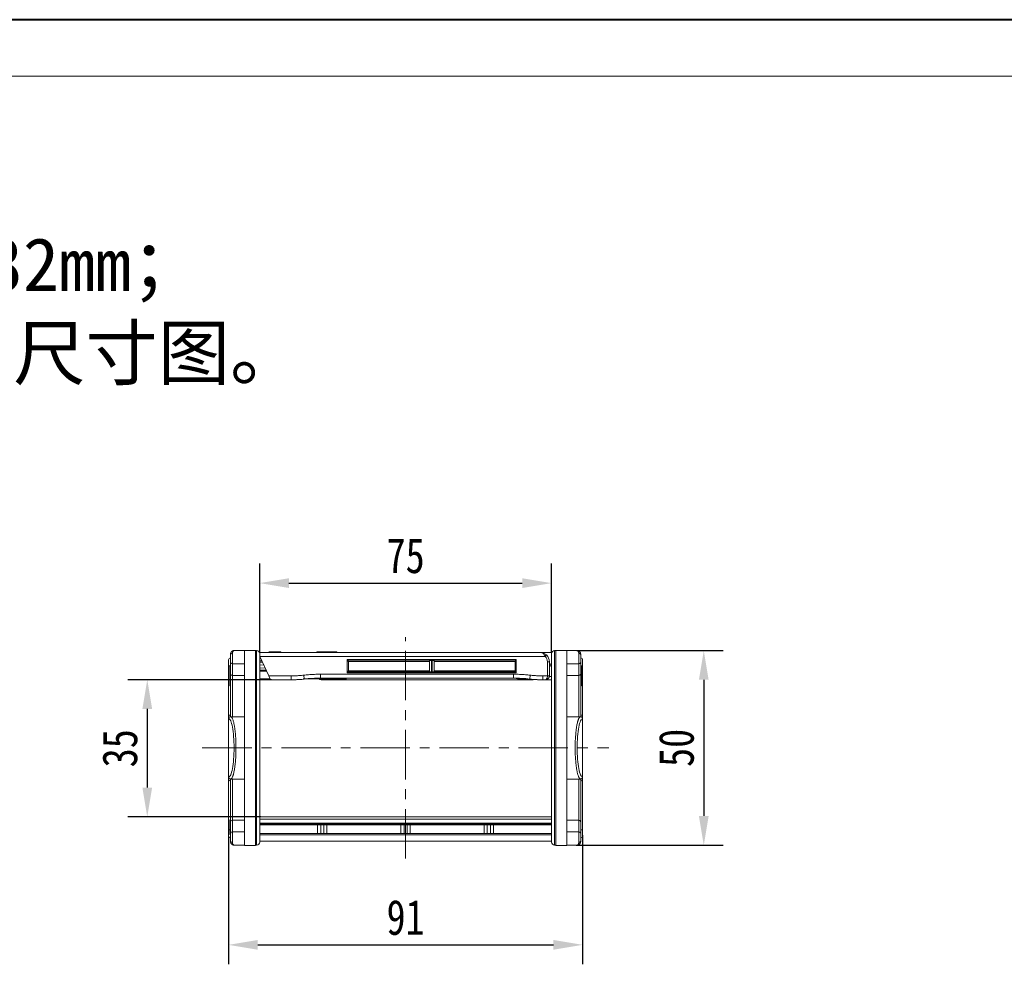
# Model space of a CAD drawing. Header units: millimetres. Extents: x 8853 to 11418, y 45 to 1005.
# Tile 32 of 256: x 9167 to 9420, y 663 to 906. Entities that reach past the tile are written whole.
import ezdxf

# ---------------------------------------------------------------- set-up
doc = ezdxf.new("R2010")
doc.units = ezdxf.units.MM
doc.linetypes.add('CENTERX2', pattern=[20.32, 12.7, -2.54, 2.54, -2.54])
doc.styles.get("Standard").update_dxf_attribs({"font": '仿宋_GB2312_0.TTF', "width": 0.8})
doc.styles.add('样式 6', font='仿宋_GB2312_0.TTF')
doc.dimstyles.new('ISO-35.1', dxfattribs={"dimtxt": 9, "dimasz": 7.5, "dimexe": 5, "dimexo": 0.625, "dimgap": 2.5, "dimtad": 1, "dimdsep": 46, "dimtxsty": 'Standard', "dimcen": 2.5, "dimadec": 0, "dimazin": 0, "dimtfac": 1, "dimtmove": 0, "dimatfit": 3, "dimfxl": 0, "dimarcsym": 0})

# ---------------------------------------------------------------- blocks, each defined once
blk = doc.blocks.new('*D47')
at = {"color": 0, "lineweight": -2, "transparency": 16777216}
for p, q in [((9228.29, 743.12), (9228.29, 765.84)), ((9303.29, 743.12), (9303.29, 765.84)), ((9235.79, 760.84), (9295.79, 760.84))]:
    blk.add_line(p, q, dxfattribs=at)
at = {"color": 0, "lineweight": 9, "transparency": 16777216}
for points in [[(9235.79, 762.09), (9235.79, 759.59), (9228.29, 760.84)], [(9295.79, 762.09), (9295.79, 759.59), (9303.29, 760.84)]]:
    blk.add_solid(points, dxfattribs=at)
at = {"layer": 'Defpoints', "color": 0, "lineweight": 9, "transparency": 16777216}
for p in [(9303.29, 760.84), (9228.29, 742.5), (9303.29, 742.5)]:
    blk.add_point(p, dxfattribs=at)
at = {"color": 0, "lineweight": 9, "transparency": 16777216, "insert": (9265.79, 767.84), "char_height": 9, "attachment_point": 5}
blk.add_mtext('75', dxfattribs=at)
blk = doc.blocks.new('*D48')
at = {"color": 0, "lineweight": -2, "transparency": 16777216}
for p, q in [((9231.29, 736.02), (9194.4, 736.02)), ((9199.4, 728.52), (9199.4, 708.32)), ((9228.61, 700.82), (9194.4, 700.82))]:
    blk.add_line(p, q, dxfattribs=at)
at = {"color": 0, "lineweight": 9, "transparency": 16777216}
for points in [[(9198.15, 728.52), (9200.65, 728.52), (9199.4, 736.02)], [(9198.15, 708.32), (9200.65, 708.32), (9199.4, 700.82)]]:
    blk.add_solid(points, dxfattribs=at)
at = {"layer": 'Defpoints', "color": 0, "lineweight": 9, "transparency": 16777216}
for p in [(9231.92, 736.02), (9199.4, 700.82), (9229.23, 700.82)]:
    blk.add_point(p, dxfattribs=at)
at = {"color": 0, "lineweight": 9, "transparency": 16777216, "insert": (9192.4, 718.42), "char_height": 9, "attachment_point": 5, "rotation": 90}
blk.add_mtext('35', dxfattribs=at)
blk = doc.blocks.new('*D49')
at = {"color": 0, "lineweight": -2, "transparency": 16777216}
for p, q in [((9309.82, 743.52), (9347.42, 743.52)), ((9342.42, 736.02), (9342.42, 701.02)), ((9309.6, 693.52), (9347.42, 693.52))]:
    blk.add_line(p, q, dxfattribs=at)
at = {"color": 0, "lineweight": 9, "transparency": 16777216}
for points in [[(9341.17, 736.02), (9343.67, 736.02), (9342.42, 743.52)], [(9341.17, 701.02), (9343.67, 701.02), (9342.42, 693.52)]]:
    blk.add_solid(points, dxfattribs=at)
at = {"layer": 'Defpoints', "color": 0, "lineweight": 9, "transparency": 16777216}
for p in [(9309.2, 743.52), (9308.98, 693.52), (9342.42, 693.52)]:
    blk.add_point(p, dxfattribs=at)
at = {"color": 0, "lineweight": 9, "transparency": 16777216, "insert": (9335.42, 718.52), "char_height": 9, "attachment_point": 5, "rotation": 90}
blk.add_mtext('50', dxfattribs=at)
blk = doc.blocks.new('*D50')
at = {"color": 0, "lineweight": -2, "transparency": 16777216}
for p, q in [((9311.29, 696.06), (9311.29, 662.92)), ((9220.29, 695.81), (9220.29, 662.92)), ((9227.79, 667.92), (9303.79, 667.92))]:
    blk.add_line(p, q, dxfattribs=at)
at = {"color": 0, "lineweight": 9, "transparency": 16777216}
for points in [[(9227.79, 669.17), (9227.79, 666.67), (9220.29, 667.92)], [(9303.79, 669.17), (9303.79, 666.67), (9311.29, 667.92)]]:
    blk.add_solid(points, dxfattribs=at)
at = {"layer": 'Defpoints', "color": 0, "lineweight": 9, "transparency": 16777216}
for p in [(9220.29, 696.43), (9311.29, 696.68), (9311.29, 667.92)]:
    blk.add_point(p, dxfattribs=at)
at = {"color": 0, "lineweight": 9, "transparency": 16777216, "insert": (9265.79, 674.92), "char_height": 9, "attachment_point": 5}
blk.add_mtext('91', dxfattribs=at)

msp = doc.modelspace()

# ---------------------------------------------------------------- linework, layer by layer
at = {"color": 7, "lineweight": 40}
msp.add_line((10070.589, 905.568), (8853.232, 905.568), dxfattribs=at)
at = {"color": 7, "lineweight": 13}
msp.add_line((10056.096, 891.076), (8925.694, 891.076), dxfattribs=at)
at = {"color": 1, "linetype": 'CENTERX2', "lineweight": 13}
for p, q in [((9265.787, 690.09), (9265.787, 746.948)), ((9213.543, 718.519), (9318.032, 718.519))]:
    msp.add_line(p, q, dxfattribs=at)
at = {"color": 7, "linetype": 'Continuous', "lineweight": 15}
for p, q in [((9221.287, 742.852), (9221.287, 740.077)), ((9221.787, 743.519), (9221.487, 743.519)), ((9221.487, 743.519), (9221.487, 743.473)), ((9224.387, 743.519), (9221.787, 743.519)), ((9227.187, 743.565), (9224.387, 743.565)), ((9224.387, 743.565), (9224.387, 693.473)), ((9227.187, 722.519), (9227.187, 743.565)), ((9227.487, 743.519), (9227.187, 743.519)), ((9227.487, 743.519), (9227.487, 693.519)), ((9228.287, 743.019), (9228.287, 742.719)), ((9228.287, 743.019), (9300.726, 743.019)), ((9301.645, 742.019), (9228.287, 742.019)), ((9228.287, 742.019), (9230.619, 737.019)), ((9230.649, 743.019), (9230.649, 743.219)), ((9230.687, 743.019), (9230.687, 743.219)), ((9233.687, 743.219), (9230.687, 743.219)), ((9233.687, 743.019), (9233.687, 743.219)), ((9242.973, 743.219), (9242.973, 743.019)), ((9242.973, 743.219), (9243.057, 743.219)), ((9243.057, 743.219), (9243.057, 743.019)), ((9243.222, 743.219), (9243.057, 743.219)), ((9243.222, 743.019), (9243.222, 743.219)), ((9243.866, 743.219), (9243.222, 743.219)), ((9243.866, 743.219), (9243.866, 743.019)), ((9243.866, 743.219), (9245.575, 743.219)), ((9245.575, 743.219), (9245.575, 743.019)), ((9245.575, 743.219), (9245.634, 743.219)), ((9245.634, 743.219), (9245.634, 743.019)), ((9245.634, 743.219), (9246.281, 743.219)), ((9246.281, 743.219), (9246.281, 743.019)), ((9246.404, 743.219), (9246.281, 743.219)), ((9246.404, 743.019), (9246.404, 743.219)), ((9246.404, 743.219), (9246.965, 743.219)), ((9246.965, 743.219), (9246.965, 743.019)), ((9246.965, 743.219), (9248.12, 743.219)), ((9248.12, 743.219), (9248.12, 743.019)), ((9248.134, 743.219), (9248.12, 743.219)), ((9248.134, 743.019), (9248.134, 743.219)), ((9303.346, 743.019), (9300.726, 743.019)), ((9301.993, 742.378), (9301.645, 742.019)), ((9304.087, 693.519), (9304.087, 743.519)), ((9304.387, 743.519), (9304.087, 743.519)), ((9307.187, 743.565), (9304.387, 743.565)), ((9304.387, 743.565), (9304.387, 722.519)), ((9307.187, 693.473), (9307.187, 743.565)), ((9309.787, 743.519), (9307.187, 743.519)), ((9310.087, 743.519), (9309.787, 743.519)), ((9310.087, 743.473), (9310.087, 743.519)), ((9310.287, 740.077), (9310.287, 742.852)), ((9220.787, 739.607), (9220.287, 739.607)), ((9220.287, 739.607), (9220.287, 726.771)), ((9220.787, 739.584), (9220.587, 739.584)), ((9220.787, 737.488), (9220.787, 740.437)), ((9221.287, 740.077), (9224.387, 740.077)), ((9221.287, 737.127), (9221.287, 740.077)), ((9228.823, 740.869), (9228.287, 740.869)), ((9228.287, 740.569), (9228.963, 740.569)), ((9228.287, 739.806), (9229.304, 739.839)), ((9228.287, 739.031), (9229.66, 739.076)), ((9250.787, 737.826), (9250.787, 741.212)), ((9250.787, 741.212), (9294.237, 741.212)), ((9250.794, 741.012), (9251.11, 740.696)), ((9250.794, 741.012), (9294.23, 741.012)), ((9251.11, 740.696), (9251.11, 738.342)), ((9271.912, 740.696), (9251.11, 740.696)), ((9271.912, 740.958), (9271.912, 738.08)), ((9272.612, 740.975), (9272.412, 740.975)), ((9272.412, 738.063), (9272.412, 740.975)), ((9272.612, 740.975), (9272.612, 738.063)), ((9273.112, 738.08), (9273.112, 740.958)), ((9293.914, 740.696), (9273.112, 740.696)), ((9293.914, 740.696), (9294.23, 741.012)), ((9293.914, 738.342), (9293.914, 740.696)), ((9294.237, 741.212), (9294.237, 737.826)), ((9302.237, 737.019), (9302.237, 740.619)), ((9302.237, 740.619), (9302.737, 740.619)), ((9302.737, 737.019), (9302.737, 740.619)), ((9307.187, 740.077), (9310.287, 740.077)), ((9310.287, 740.077), (9310.287, 737.127)), ((9310.787, 740.437), (9310.787, 737.488)), ((9310.787, 739.607), (9311.287, 739.607)), ((9310.787, 739.584), (9310.987, 739.584)), ((9310.787, 739.519), (9310.987, 739.519)), ((9310.987, 739.57), (9310.987, 739.584)), ((9310.987, 736.467), (9310.987, 739.519)), ((9311.287, 726.771), (9311.287, 739.607)), ((9220.787, 737.057), (9220.587, 737.057)), ((9224.387, 737.127), (9221.287, 737.127)), ((9221.287, 726.519), (9221.287, 737.127)), ((9229.919, 738.519), (9228.287, 738.519)), ((9230.059, 738.219), (9228.287, 738.219)), ((9236.353, 737.019), (9230.619, 737.019)), ((9230.619, 737.019), (9231.085, 736.019)), ((9236.353, 737.019), (9236.353, 736.019)), ((9239.612, 737.195), (9239.72, 736.201)), ((9243.936, 737.428), (9293.488, 737.428)), ((9243.936, 737.428), (9243.936, 736.432)), ((9243.936, 736.432), (9293.488, 736.432)), ((9294.237, 737.826), (9250.787, 737.826)), ((9251.11, 738.342), (9250.794, 738.026)), ((9294.23, 738.026), (9250.794, 738.026)), ((9251.11, 738.342), (9271.912, 738.342)), ((9272.412, 738.063), (9272.612, 738.063)), ((9273.112, 738.342), (9293.914, 738.342)), ((9293.488, 737.428), (9293.488, 736.432)), ((9294.23, 738.026), (9293.914, 738.342)), ((9297.812, 737.195), (9297.705, 736.201)), ((9302.237, 737.019), (9301.072, 737.019)), ((9301.072, 737.019), (9301.072, 736.019)), ((9302.737, 737.019), (9302.237, 737.019)), ((9302.716, 736.819), (9303.287, 736.819)), ((9310.287, 737.127), (9307.187, 737.127)), ((9310.287, 737.127), (9310.287, 726.519)), ((9310.787, 736.467), (9310.987, 736.467)), ((9310.987, 736.467), (9310.987, 736.259)), ((9220.587, 734.454), (9220.787, 734.454)), ((9228.287, 736.219), (9230.992, 736.219)), ((9231.085, 736.019), (9236.353, 736.019)), ((9236.353, 736.019), (9236.625, 736.019)), ((9239.437, 736.219), (9241.287, 736.219)), ((9242.565, 736.285), (9242.888, 736.291)), ((9242.888, 736.292), (9247.587, 736.292)), ((9242.888, 736.292), (9242.888, 736.29)), ((9242.888, 736.29), (9247.587, 736.29)), ((9244.087, 736.29), (9244.087, 736.071)), ((9248.787, 736.071), (9244.087, 736.071)), ((9244.087, 736.071), (9244.087, 736.019)), ((9244.087, 736.019), (9298.608, 736.019)), ((9247.587, 736.292), (9247.587, 736.29)), ((9248.686, 736.254), (9248.787, 736.254)), ((9248.686, 736.254), (9248.686, 736.252)), ((9248.686, 736.252), (9248.787, 736.252)), ((9248.787, 736.252), (9248.787, 736.254)), ((9248.787, 736.071), (9248.787, 736.249)), ((9294.935, 736.266), (9294.937, 736.247)), ((9294.937, 736.058), (9294.937, 736.247)), ((9298.505, 736.058), (9294.937, 736.058)), ((9295.914, 736.3), (9295.914, 736.301)), ((9295.915, 736.306), (9297.865, 736.169)), ((9298.505, 736.058), (9298.357, 736.12)), ((9299.687, 736.019), (9299.185, 736.051)), ((9299.687, 736.019), (9300.855, 736.019)), ((9300.855, 736.019), (9301.072, 736.019)), ((9301.072, 736.019), (9301.737, 736.019)), ((9301.737, 736.019), (9303.287, 736.019)), ((9310.787, 736.259), (9310.987, 736.259)), ((9310.787, 734.454), (9310.987, 734.454)), ((9310.987, 734.519), (9310.987, 735.336)), ((9220.287, 726.771), (9220.287, 726.019)), ((9220.929, 726.483), (9220.691, 726.509)), ((9220.787, 726.519), (9220.695, 726.507)), ((9224.387, 726.519), (9220.783, 726.519)), ((9310.791, 726.519), (9307.187, 726.519)), ((9310.883, 726.509), (9310.645, 726.483)), ((9310.655, 726.465), (9310.787, 726.519)), ((9310.879, 726.507), (9310.787, 726.519)), ((9311.287, 726.019), (9311.287, 726.771)), ((9220.287, 711.019), (9220.287, 726.019)), ((9220.287, 726.019), (9220.296, 726.019)), ((9220.296, 711.019), (9220.296, 726.019)), ((9311.279, 726.019), (9311.279, 711.019)), ((9311.279, 726.019), (9311.287, 726.019)), ((9311.287, 726.019), (9311.287, 711.019)), ((9227.187, 693.473), (9227.187, 714.519)), ((9304.387, 714.519), (9304.387, 693.473)), ((9220.296, 711.019), (9220.287, 711.019)), ((9220.287, 711.019), (9220.287, 710.268)), ((9220.287, 710.268), (9220.287, 697.431)), ((9220.691, 710.529), (9220.929, 710.555)), ((9220.695, 710.531), (9220.787, 710.519)), ((9220.783, 710.519), (9224.387, 710.519)), ((9220.919, 710.573), (9220.787, 710.519)), ((9221.287, 699.911), (9221.287, 710.519)), ((9307.187, 710.519), (9310.791, 710.519)), ((9310.287, 710.519), (9310.287, 699.911)), ((9310.645, 710.555), (9310.883, 710.529)), ((9310.787, 710.519), (9310.879, 710.531)), ((9311.287, 711.019), (9311.279, 711.019)), ((9311.287, 710.268), (9311.287, 711.019)), ((9311.287, 697.431), (9311.287, 710.268)), ((9220.787, 700.064), (9220.587, 700.064)), ((9220.587, 700.019), (9220.587, 696.519)), ((9220.787, 700.019), (9220.587, 700.019)), ((9220.787, 696.601), (9220.787, 699.55)), ((9221.287, 696.962), (9221.287, 699.911)), ((9221.287, 699.911), (9224.387, 699.911)), ((9303.287, 700.823), (9228.287, 700.823)), ((9228.287, 700.165), (9303.287, 700.165)), ((9228.287, 699.181), (9303.287, 699.181)), ((9303.287, 699.019), (9228.287, 699.019)), ((9228.287, 698.719), (9303.287, 698.719)), ((9243.187, 698.719), (9243.187, 696.519)), ((9243.987, 696.519), (9243.987, 698.719)), ((9244.787, 698.719), (9244.787, 696.519)), ((9245.587, 696.519), (9245.587, 698.719)), ((9264.587, 698.719), (9264.587, 696.519)), ((9265.387, 696.519), (9265.387, 698.719)), ((9266.187, 698.719), (9266.187, 696.519)), ((9266.987, 696.519), (9266.987, 698.719)), ((9285.987, 698.719), (9285.987, 696.519)), ((9286.787, 696.519), (9286.787, 698.719)), ((9287.587, 698.719), (9287.587, 696.519)), ((9288.387, 696.519), (9288.387, 698.719)), ((9310.287, 699.911), (9307.187, 699.911)), ((9310.287, 699.911), (9310.287, 696.962)), ((9310.787, 699.55), (9310.787, 696.601)), ((9220.587, 697.431), (9220.287, 697.431)), ((9220.787, 696.519), (9220.587, 696.519)), ((9220.587, 696.519), (9220.587, 696.263)), ((9220.587, 696.474), (9220.787, 696.474)), ((9220.787, 696.263), (9220.587, 696.263)), ((9221.287, 696.962), (9221.287, 694.186)), ((9224.387, 696.962), (9221.287, 696.962)), ((9303.287, 696.519), (9228.287, 696.519)), ((9303.287, 696.219), (9228.287, 696.219)), ((9310.287, 696.962), (9307.187, 696.962)), ((9310.287, 694.186), (9310.287, 696.962)), ((9310.787, 697.431), (9311.287, 697.431)), ((9221.487, 693.565), (9221.487, 693.519)), ((9221.487, 693.519), (9221.787, 693.519)), ((9221.787, 693.519), (9224.387, 693.519)), ((9224.387, 693.473), (9227.187, 693.473)), ((9227.187, 693.519), (9227.487, 693.519)), ((9228.287, 694.519), (9303.287, 694.519)), ((9304.087, 693.519), (9304.387, 693.519)), ((9304.387, 693.473), (9307.187, 693.473)), ((9307.187, 693.519), (9309.787, 693.519)), ((9309.787, 693.519), (9310.087, 693.519)), ((9310.087, 693.519), (9310.087, 693.565))]:
    msp.add_line(p, q, dxfattribs=at)
at = {"color": 7, "linetype": 'Continuous', "lineweight": 15, "flags": 128}
msp.add_lwpolyline([(9295.118, 736.3), (9295.033, 736.275), (9294.935, 736.266)], dxfattribs=at)
at = {"color": 7, "linetype": 'Continuous', "lineweight": 15}
for centre, radius, start, end in [((9220.787, 741.107), 0.5, 90, 180), ((9221.218, 742.415), 0.443, 80.98068, 166.39946), ((9227.487, 742.719), 0.8, 0, 90), ((9300.726, 742.519), 0.5, 76.99718, 90), ((9300.287, 740.619), 2.45, 0, 45.88538), ((9304.087, 742.719), 0.8, 90, 180), ((9310.357, 742.415), 0.443, 13.60054, 99.01932), ((9310.787, 741.107), 0.5, 0, 90), ((9221.227, 740.52), 0.448, 190.70153, 277.69676), ((9300.287, 740.919), 3, 324.75249, 0), ((9310.347, 740.52), 0.448, 262.30324, 349.29847), ((9221.227, 737.571), 0.448, 190.70153, 277.69676), ((9310.347, 737.571), 0.448, 262.30324, 349.29847), ((9244.087, 736.819), 0.8, 221.40206, 270), ((9244.087, 736.871), 0.8, 226.57719, 270.00243), ((9248.686, 737.052), 0.8, 265.82387, 270), ((9294.937, 736.747), 0.501, 269.99667, 296.35365), ((9220.787, 726.019), 0.5, 89.99945, 179.99945), ((9310.787, 726.019), 0.5, 0.00055, 90.00055), ((9220.787, 711.019), 0.5, 180.00055, 270.00055), ((9310.787, 711.019), 0.5, 269.99945, 359.99945), ((9221.227, 699.467), 0.448, 82.30324, 169.29847), ((9310.347, 699.467), 0.448, 10.70153, 97.69676), ((9220.787, 695.931), 0.5, 180, 270), ((9221.227, 696.518), 0.448, 82.30324, 169.29847), ((9310.347, 696.518), 0.448, 10.70153, 97.69676), ((9310.787, 695.931), 0.5, 270, 0), ((9221.218, 694.623), 0.443, 193.60054, 279.01932), ((9227.487, 694.319), 0.8, 270, 0), ((9304.087, 694.319), 0.8, 180, 270), ((9310.357, 694.623), 0.443, 260.98068, 346.39946)]:
    msp.add_arc(centre, radius, start, end, dxfattribs=at)
for centre, major_axis, start_param, end_param in [((9250.794, 741.212), (0, 0.2), 1.5707963, 3.1066861), ((9272.412, 740.958), (0.5, 0), 1.5707963, 3.1415927), ((9272.612, 740.958), (0.5, 0), 0, 1.5707963), ((9294.23, 741.212), (0, 0.2), 3.1764992, 4.712389), ((9250.794, 737.826), (0, 0.2), 0.0349066, 1.5707963), ((9272.412, 738.08), (0.5, 0), 3.1415927, 4.712389), ((9272.612, 738.08), (0.5, 0), 4.712389, 6.2831853), ((9294.23, 737.826), (0, 0.2), 4.712389, 6.2482787)]:
    msp.add_ellipse(centre, major_axis=major_axis, ratio=0.0349208, start_param=start_param, end_param=end_param, dxfattribs=at)
for points, knots in [([(9220.787, 742.519), (9220.788, 742.552), (9220.79, 742.619), (9220.805, 742.717), (9220.83, 742.815), (9220.865, 742.911), (9220.911, 743.005), (9220.967, 743.094), (9221.032, 743.178), (9221.124, 743.272), (9221.253, 743.372), (9221.412, 743.451), (9221.593, 743.507), (9221.716, 743.515), (9221.787, 743.519)], [0, 0, 0, 0, 0.0561016, 0.1138841, 0.1734074, 0.2347261, 0.2978903, 0.3629457, 0.4299343, 0.4988944, 0.6163962, 0.7488725, 0.8533607, 1, 1, 1, 1]), ([(9220.787, 741.519), (9220.787, 741.556), (9220.787, 741.629), (9220.787, 741.738), (9220.787, 741.845), (9220.787, 741.951), (9220.787, 742.078), (9220.787, 742.222), (9220.787, 742.379), (9220.787, 742.472), (9220.787, 742.519)], [0, 0, 0, 0, 0.1004778, 0.2001889, 0.2996695, 0.3994594, 0.5000937, 0.6670376, 0.8328385, 1, 1, 1, 1]), ([(9220.787, 740.437), (9220.787, 740.466), (9220.787, 740.523), (9220.787, 740.617), (9220.787, 740.716), (9220.787, 740.821), (9220.787, 740.955), (9220.787, 741.12), (9220.787, 741.318), (9220.787, 741.452), (9220.787, 741.519)], [0, 0, 0, 0, 0.1006091, 0.2002689, 0.2996341, 0.3993649, 0.5001148, 0.6671552, 0.8327637, 1, 1, 1, 1]), ([(9221.787, 743.519), (9221.769, 743.518), (9221.735, 743.517), (9221.688, 743.507), (9221.648, 743.493), (9221.595, 743.47), (9221.53, 743.429), (9221.451, 743.352), (9221.382, 743.253), (9221.329, 743.128), (9221.294, 742.996), (9221.289, 742.899), (9221.287, 742.852)], [0, 0, 0, 0, 0.0784131, 0.1462574, 0.2035327, 0.2502397, 0.3827541, 0.4993448, 0.6426186, 0.7733172, 0.8921358, 1, 1, 1, 1]), ([(9228.287, 742.719), (9228.287, 742.718), (9228.287, 742.716), (9228.287, 742.701), (9228.287, 742.676), (9228.287, 742.641), (9228.287, 742.596), (9228.287, 742.541), (9228.287, 742.476), (9228.287, 742.402), (9228.287, 742.211), (9228.287, 741.814), (9228.287, 741.045), (9228.287, 740.044), (9228.287, 738.8), (9228.287, 737.337), (9228.287, 735.661), (9228.287, 733.805), (9228.287, 731.799), (9228.287, 729.67), (9228.287, 727.472), (9228.287, 725.217), (9228.287, 722.256), (9228.287, 718.519), (9228.287, 714.783), (9228.287, 711.822), (9228.287, 709.567), (9228.287, 707.368), (9228.287, 705.239), (9228.287, 703.233), (9228.287, 701.377), (9228.287, 699.702), (9228.287, 698.238), (9228.287, 696.994), (9228.287, 695.994), (9228.287, 695.224), (9228.287, 694.798), (9228.287, 694.572), (9228.287, 694.459), (9228.287, 694.379), (9228.287, 694.328), (9228.287, 694.322), (9228.287, 694.319)], [0, 0, 0, 0, 0.0064866, 0.0129639, 0.0194347, 0.0259017, 0.0323675, 0.0388348, 0.0453063, 0.0517846, 0.0582726, 0.0891445, 0.1200233, 0.152182, 0.1843477, 0.2171907, 0.2500408, 0.2828838, 0.3157339, 0.3478927, 0.3800584, 0.4109302, 0.441809, 0.5000011, 0.5581932, 0.5890651, 0.6199439, 0.6521026, 0.6842683, 0.7171113, 0.7499614, 0.7828044, 0.8156545, 0.8478133, 0.8799789, 0.9108508, 0.9417296, 0.9533982, 0.9650439, 0.9766823, 0.9883292, 1, 1, 1, 1]), ([(9300.751, 743.007), (9300.746, 743.009), (9300.73, 743.018), (9300.727, 743.019), (9300.726, 743.019)], [0, 0, 0, 0, 0.2625249, 1, 1, 1, 1]), ([(9301.645, 742.019), (9301.57, 742.152), (9301.42, 742.418), (9301.151, 742.733), (9300.925, 742.912), (9300.789, 742.988), (9300.759, 743.003), (9300.751, 743.007)], [0, 0, 0, 0, 0.2710193, 0.5429465, 0.8147598, 0.9508782, 1, 1, 1, 1]), ([(9301.993, 742.378), (9301.806, 742.559), (9301.598, 742.702), (9301.282, 742.861), (9301.177, 742.905), (9301.023, 742.957), (9300.972, 742.972), (9300.882, 742.996), (9300.838, 743.006), (9300.838, 743.006)], [0, 0, 0, 0, 0.5, 0.5, 0.75, 0.75, 0.875, 0.875, 1, 1, 1, 1]), ([(9303.287, 694.319), (9303.287, 694.32), (9303.287, 694.322), (9303.287, 694.338), (9303.287, 694.362), (9303.287, 694.397), (9303.287, 694.442), (9303.287, 694.497), (9303.287, 694.562), (9303.287, 694.637), (9303.287, 694.828), (9303.287, 695.224), (9303.287, 695.994), (9303.287, 696.994), (9303.287, 698.238), (9303.287, 699.702), (9303.287, 701.377), (9303.287, 703.233), (9303.287, 705.239), (9303.287, 707.368), (9303.287, 709.566), (9303.287, 711.821), (9303.287, 714.783), (9303.287, 718.519), (9303.287, 722.255), (9303.287, 725.217), (9303.287, 727.472), (9303.287, 729.67), (9303.287, 731.799), (9303.287, 733.805), (9303.287, 735.661), (9303.287, 737.337), (9303.287, 738.8), (9303.287, 740.044), (9303.287, 741.044), (9303.287, 741.814), (9303.287, 742.241), (9303.287, 742.466), (9303.287, 742.579), (9303.287, 742.66), (9303.287, 742.71), (9303.287, 742.716), (9303.287, 742.719)], [0, 0, 0, 0, 0.0064866, 0.0129639, 0.0194347, 0.0259017, 0.0323675, 0.0388348, 0.0453063, 0.0517846, 0.0582726, 0.0891445, 0.1200233, 0.152182, 0.1843477, 0.2171907, 0.2500408, 0.2828838, 0.3157339, 0.3478927, 0.3800584, 0.4109302, 0.441809, 0.5000011, 0.5581932, 0.5890651, 0.6199439, 0.6521026, 0.6842683, 0.7171113, 0.7499614, 0.7828044, 0.8156545, 0.8478133, 0.8799789, 0.9108508, 0.9417296, 0.9533982, 0.9650439, 0.9766823, 0.9883292, 1, 1, 1, 1]), ([(9310.287, 742.852), (9310.286, 742.879), (9310.285, 742.932), (9310.274, 743.01), (9310.256, 743.086), (9310.232, 743.16), (9310.2, 743.23), (9310.162, 743.297), (9310.111, 743.364), (9310.044, 743.429), (9309.967, 743.478), (9309.88, 743.512), (9309.821, 743.516), (9309.787, 743.519)], [0, 0, 0, 0, 0.06037986, 0.12418415, 0.19162018, 0.26286357, 0.33806323, 0.41734576, 0.50081918, 0.61736264, 0.7498796, 0.85380482, 1, 1, 1, 1]), ([(9309.787, 743.519), (9309.818, 743.518), (9309.877, 743.517), (9309.96, 743.505), (9310.032, 743.489), (9310.094, 743.472), (9310.193, 743.436), (9310.321, 743.372), (9310.467, 743.26), (9310.584, 743.132), (9310.675, 742.99), (9310.739, 742.837), (9310.78, 742.68), (9310.785, 742.572), (9310.787, 742.519)], [0, 0, 0, 0, 0.0637727, 0.120793, 0.1710605, 0.214575, 0.2513365, 0.3837999, 0.5013368, 0.610671, 0.7150207, 0.8145562, 0.9094738, 1, 1, 1, 1]), ([(9220.587, 739.584), (9220.587, 739.582), (9220.587, 739.579), (9220.587, 739.547), (9220.587, 739.496), (9220.587, 739.423), (9220.587, 739.329), (9220.587, 739.214), (9220.587, 739.079), (9220.587, 738.922), (9220.587, 738.747), (9220.587, 738.555), (9220.587, 738.346), (9220.587, 738.12), (9220.587, 737.877), (9220.587, 737.618), (9220.587, 737.343), (9220.587, 737.154), (9220.587, 737.057)], [0, 0, 0, 0, 0.0735179, 0.1432345, 0.2093098, 0.2725342, 0.3329527, 0.3917718, 0.4493709, 0.5068408, 0.5640691, 0.620946, 0.6787084, 0.7377258, 0.7989017, 0.8626147, 0.9294293, 1, 1, 1, 1]), ([(9220.587, 737.057), (9220.587, 736.986), (9220.587, 736.847), (9220.587, 736.645), (9220.587, 736.451), (9220.587, 736.268), (9220.587, 736.094), (9220.587, 735.929), (9220.587, 735.775), (9220.587, 735.63), (9220.587, 735.495), (9220.587, 735.367), (9220.587, 735.247), (9220.587, 735.134), (9220.587, 735.028), (9220.587, 734.933), (9220.587, 734.842), (9220.587, 734.761), (9220.587, 734.689), (9220.587, 734.626), (9220.587, 734.572), (9220.587, 734.529), (9220.587, 734.496), (9220.587, 734.471), (9220.587, 734.457), (9220.587, 734.455), (9220.587, 734.454)], [0, 0, 0, 0, 0.0511321, 0.1001516, 0.1469613, 0.191917, 0.2349258, 0.2761586, 0.3161265, 0.3546338, 0.3922215, 0.4293954, 0.466142, 0.5028472, 0.5395262, 0.5765776, 0.6139666, 0.6521369, 0.6909669, 0.7306644, 0.7716564, 0.8140706, 0.8578671, 0.9032512, 0.9505795, 1, 1, 1, 1]), ([(9220.787, 726.519), (9220.787, 727.295), (9220.787, 728.915), (9220.787, 731.254), (9220.787, 733.513), (9220.787, 735.618), (9220.787, 736.865), (9220.787, 737.488)], [0, 0, 0, 0, 0.1885408, 0.3934619, 0.5984233, 0.7992016, 1, 1, 1, 1]), ([(9236.353, 737.019), (9236.534, 737.02), (9236.897, 737.022), (9237.441, 737.037), (9237.985, 737.061), (9238.528, 737.096), (9239.071, 737.139), (9239.432, 737.176), (9239.612, 737.195)], [0, 0, 0, 0, 0.1667795, 0.3334423, 0.5000421, 0.6666326, 0.8332673, 1, 1, 1, 1]), ([(9239.612, 737.195), (9239.818, 737.216), (9240.229, 737.259), (9240.847, 737.31), (9241.464, 737.353), (9242.082, 737.387), (9242.7, 737.41), (9243.318, 737.425), (9243.73, 737.427), (9243.936, 737.428)], [0, 0, 0, 0, 0.1432101, 0.2862463, 0.4291423, 0.5719319, 0.7146488, 0.8573268, 1, 1, 1, 1]), ([(9293.488, 737.428), (9293.694, 737.427), (9294.106, 737.425), (9294.724, 737.41), (9295.342, 737.387), (9295.96, 737.353), (9296.578, 737.31), (9297.195, 737.259), (9297.606, 737.216), (9297.812, 737.195)], [0, 0, 0, 0, 0.1426732, 0.2853512, 0.4280681, 0.5708577, 0.7137537, 0.8567899, 1, 1, 1, 1]), ([(9294.937, 736.247), (9294.689, 736.275), (9294.205, 736.33), (9293.723, 736.399), (9293.488, 736.432)], [0, 0, 0, 0, 0.5126442, 1, 1, 1, 1]), ([(9297.812, 737.195), (9297.993, 737.176), (9298.354, 737.139), (9298.896, 737.096), (9299.439, 737.061), (9299.983, 737.037), (9300.527, 737.022), (9300.89, 737.02), (9301.072, 737.019)], [0, 0, 0, 0, 0.1667327, 0.3333674, 0.4999579, 0.6665577, 0.8332205, 1, 1, 1, 1]), ([(9302.237, 737.019), (9302.237, 736.888), (9302.224, 736.757), (9302.174, 736.516), (9302.137, 736.405), (9301.998, 736.127), (9301.868, 736.019), (9301.737, 736.019)], [0, 0, 0, 0, 0.25, 0.25, 0.5, 0.5, 1, 1, 1, 1]), ([(9302.737, 737.019), (9302.736, 736.988), (9302.735, 736.925), (9302.721, 736.831), (9302.698, 736.737), (9302.666, 736.645), (9302.625, 736.555), (9302.574, 736.469), (9302.514, 736.386), (9302.424, 736.287), (9302.291, 736.178), (9302.124, 736.091), (9301.936, 736.031), (9301.81, 736.024), (9301.737, 736.019)], [0, 0, 0, 0, 0.05619669, 0.11333413, 0.17153855, 0.23092938, 0.29161904, 0.35371291, 0.41730937, 0.48250001, 0.60710436, 0.74808135, 0.85289832, 1, 1, 1, 1]), ([(9310.787, 737.488), (9310.787, 736.865), (9310.787, 735.618), (9310.787, 733.513), (9310.787, 731.254), (9310.787, 728.915), (9310.787, 727.295), (9310.787, 726.519)], [0, 0, 0, 0, 0.2007756, 0.4015713, 0.6064897, 0.8114484, 1, 1, 1, 1]), ([(9236.625, 736.019), (9236.739, 736.019), (9236.972, 736.02), (9237.327, 736.026), (9237.691, 736.036), (9238.159, 736.055), (9238.761, 736.087), (9239.236, 736.126), (9239.491, 736.147)], [0, 0, 0, 0, 0.11945913, 0.24296746, 0.36999999, 0.49999832, 0.73213638, 1, 1, 1, 1]), ([(9241.287, 736.219), (9241.353, 736.224), (9241.427, 736.229), (9241.491, 736.264), (9241.498, 736.268)], [0, 0, 0, 0, 0.88112558, 1, 1, 1, 1]), ([(9247.587, 736.292), (9247.621, 736.292), (9247.69, 736.292), (9247.792, 736.291), (9247.894, 736.29), (9247.994, 736.287), (9248.094, 736.284), (9248.251, 736.279), (9248.46, 736.269), (9248.609, 736.259), (9248.686, 736.254)], [0, 0, 0, 0, 0.0816304, 0.163168, 0.2451785, 0.3282177, 0.4128212, 0.4994958, 0.7411751, 1, 1, 1, 1]), ([(9247.587, 736.291), (9247.699, 736.29), (9247.876, 736.289), (9248.242, 736.279), (9248.444, 736.267), (9248.6, 736.257)], [0, 0, 0, 0, 0.2844449, 0.4509705, 1, 1, 1, 1]), ([(9248.787, 736.254), (9248.827, 736.254), (9248.906, 736.254), (9249.024, 736.253), (9249.14, 736.251), (9249.255, 736.25), (9249.369, 736.247), (9249.553, 736.242), (9249.798, 736.234), (9250.072, 736.219), (9250.297, 736.202), (9250.462, 736.183), (9250.565, 736.164), (9250.598, 736.146), (9250.565, 736.128), (9250.462, 736.113), (9250.296, 736.1), (9250.071, 736.089), (9249.798, 736.081), (9249.518, 736.076), (9249.257, 736.073), (9249.024, 736.071), (9248.866, 736.071), (9248.787, 736.071)], [0, 0, 0, 0, 0.0210208, 0.0418625, 0.0626178, 0.0833804, 0.1042439, 0.1253007, 0.1877461, 0.2503323, 0.3127709, 0.3753332, 0.4377633, 0.5002439, 0.5626928, 0.6251083, 0.6875796, 0.7499667, 0.8124559, 0.8748701, 0.916716, 0.9581777, 1, 1, 1, 1]), ([(9295.914, 736.301), (9295.786, 736.306), (9295.656, 736.31), (9295.419, 736.313), (9295.309, 736.312), (9295.128, 736.304), (9295.056, 736.298), (9294.958, 736.283), (9294.934, 736.275), (9294.935, 736.266)], [0, 0, 0, 0, 0.25, 0.25, 0.5, 0.5, 0.75, 0.75, 1, 1, 1, 1]), ([(9294.937, 736.058), (9294.994, 736.064), (9295.107, 736.074), (9295.252, 736.163), (9295.343, 736.247), (9295.366, 736.305), (9295.369, 736.312)], [0, 0, 0, 0, 0.3205648, 0.6411277, 0.961747, 1, 1, 1, 1]), ([(9297.864, 736.162), (9298.055, 736.145), (9298.441, 736.11), (9299.027, 736.071), (9299.625, 736.041), (9300.236, 736.023), (9300.648, 736.02), (9300.855, 736.019)], [0, 0, 0, 0, 0.19201095, 0.38795759, 0.58790346, 0.79190277, 1, 1, 1, 1]), ([(9298.608, 736.019), (9298.603, 736.021), (9298.594, 736.024), (9298.535, 736.047), (9298.505, 736.058)], [0, 0, 0, 0, 0.4981353, 1, 1, 1, 1]), ([(9310.987, 734.454), (9310.987, 734.455), (9310.987, 734.456), (9310.987, 734.466), (9310.987, 734.482), (9310.987, 734.504), (9310.987, 734.534), (9310.987, 734.568), (9310.987, 734.611), (9310.987, 734.66), (9310.987, 734.715), (9310.987, 734.777), (9310.987, 734.843), (9310.987, 734.917), (9310.987, 734.996), (9310.987, 735.082), (9310.987, 735.172), (9310.987, 735.27), (9310.987, 735.373), (9310.987, 735.483), (9310.987, 735.597), (9310.987, 735.718), (9310.987, 735.845), (9310.987, 735.978), (9310.987, 736.117), (9310.987, 736.211), (9310.987, 736.259)], [0, 0, 0, 0, 0.05859593, 0.11404149, 0.16641229, 0.21548523, 0.26144692, 0.30471254, 0.34556037, 0.38381609, 0.420603, 0.45642745, 0.49203335, 0.52735563, 0.56283329, 0.59822669, 0.6339002, 0.6703739, 0.70758136, 0.74541018, 0.78443194, 0.82467508, 0.8662853, 0.90939444, 0.95384381, 1, 1, 1, 1]), ([(9220.287, 726.771), (9220.287, 726.827), (9220.335, 726.879), (9220.517, 726.956), (9220.649, 726.978), (9220.787, 726.978)], [0, 0, 0, 0, 0.5, 0.5, 1, 1, 1, 1]), ([(9220.695, 726.507), (9220.685, 726.506), (9220.641, 726.502), (9220.55, 726.462), (9220.449, 726.391), (9220.374, 726.296), (9220.312, 726.18), (9220.302, 726.083), (9220.296, 726.019)], [0, 0, 0, 0, 0.0430725, 0.19802517, 0.43170249, 0.5808177, 0.72525892, 1, 1, 1, 1]), ([(9220.787, 726.519), (9220.825, 726.518), (9220.871, 726.518), (9220.917, 726.486), (9220.926, 726.481)], [0, 0, 0, 0, 0.8185772, 1, 1, 1, 1]), ([(9220.926, 726.481), (9220.952, 726.466), (9221.009, 726.434), (9221.092, 726.343), (9221.174, 726.228), (9221.244, 726.104), (9221.336, 725.914), (9221.447, 725.626), (9221.562, 725.24), (9221.652, 724.871), (9221.723, 724.542), (9221.838, 723.931), (9221.949, 723.153), (9222.046, 722.207), (9222.122, 721.259), (9222.188, 720.03), (9222.197, 719.021), (9222.202, 718.519)], [0, 0, 0, 0, 0.0381146, 0.0835721, 0.1241223, 0.1597648, 0.1904994, 0.2657865, 0.33731, 0.3829146, 0.4268496, 0.4691172, 0.6107198, 0.6791184, 0.7458702, 0.8737683, 1, 1, 1, 1]), ([(9309.372, 718.519), (9309.377, 719.021), (9309.387, 720.03), (9309.466, 721.519), (9309.565, 722.613), (9309.656, 723.352), (9309.718, 723.786), (9309.826, 724.439), (9309.938, 724.959), (9310.048, 725.357), (9310.099, 725.527), (9310.153, 725.687), (9310.209, 725.837), (9310.29, 726.028), (9310.41, 726.251), (9310.54, 726.432), (9310.627, 726.457), (9310.655, 726.465)], [0, 0, 0, 0, 0.1258626, 0.2533903, 0.3879716, 0.4343699, 0.4815105, 0.5293976, 0.6606351, 0.6887218, 0.7174094, 0.7466983, 0.7765887, 0.807081, 0.8732437, 0.9589598, 1, 1, 1, 1]), ([(9310.787, 726.978), (9310.925, 726.978), (9311.058, 726.956), (9311.239, 726.88), (9311.287, 726.827), (9311.287, 726.771)], [0, 0, 0, 0, 0.5, 0.5, 1, 1, 1, 1]), ([(9311.279, 726.019), (9311.272, 726.083), (9311.262, 726.18), (9311.2, 726.296), (9311.125, 726.391), (9311.025, 726.462), (9310.933, 726.502), (9310.889, 726.506), (9310.879, 726.507)], [0, 0, 0, 0, 0.27476357, 0.4191992, 0.56829748, 0.80201037, 0.95695425, 1, 1, 1, 1]), ([(9220.296, 726.019), (9220.481, 726.025), (9220.665, 725.834), (9221.008, 725.089), (9221.165, 724.534), (9221.427, 723.144), (9221.532, 722.31), (9221.674, 720.49), (9221.711, 719.505), (9221.711, 717.534), (9221.674, 716.548), (9221.532, 714.728), (9221.427, 713.894), (9221.165, 712.505), (9221.008, 711.95), (9220.665, 711.204), (9220.481, 711.013), (9220.296, 711.019)], [0, 0, 0, 0, 0.125, 0.125, 0.25, 0.25, 0.375, 0.375, 0.5, 0.5, 0.625, 0.625, 0.75, 0.75, 0.875, 0.875, 1, 1, 1, 1]), ([(9311.279, 711.019), (9311.094, 711.013), (9310.909, 711.204), (9310.567, 711.95), (9310.41, 712.505), (9310.148, 713.894), (9310.042, 714.728), (9309.901, 716.548), (9309.864, 717.534), (9309.864, 719.505), (9309.901, 720.49), (9310.042, 722.31), (9310.148, 723.144), (9310.41, 724.534), (9310.567, 725.089), (9310.909, 725.834), (9311.094, 726.025), (9311.279, 726.019)], [0, 0, 0, 0, 0.125, 0.125, 0.25, 0.25, 0.375, 0.375, 0.5, 0.5, 0.625, 0.625, 0.75, 0.75, 0.875, 0.875, 1, 1, 1, 1]), ([(9222.202, 718.519), (9222.197, 718.018), (9222.187, 717.008), (9222.109, 715.519), (9222.009, 714.425), (9221.918, 713.686), (9221.856, 713.252), (9221.748, 712.6), (9221.636, 712.079), (9221.526, 711.681), (9221.475, 711.512), (9221.421, 711.351), (9221.365, 711.201), (9221.285, 711.01), (9221.164, 710.787), (9221.034, 710.606), (9220.947, 710.581), (9220.919, 710.573)], [0, 0, 0, 0, 0.1258626, 0.2533903, 0.3879716, 0.4343699, 0.4815105, 0.5293976, 0.6606351, 0.6887218, 0.7174094, 0.7466983, 0.7765887, 0.807081, 0.8732437, 0.9589598, 1, 1, 1, 1]), ([(9310.649, 710.558), (9310.623, 710.572), (9310.566, 710.604), (9310.482, 710.695), (9310.401, 710.81), (9310.33, 710.934), (9310.238, 711.124), (9310.127, 711.413), (9310.013, 711.798), (9309.922, 712.167), (9309.852, 712.496), (9309.736, 713.108), (9309.625, 713.886), (9309.528, 714.831), (9309.452, 715.78), (9309.387, 717.008), (9309.377, 718.018), (9309.372, 718.519)], [0, 0, 0, 0, 0.0381146, 0.0835721, 0.1241223, 0.1597648, 0.1904994, 0.2657865, 0.33731, 0.3829146, 0.4268496, 0.4691172, 0.6107198, 0.6791184, 0.7458702, 0.8737683, 1, 1, 1, 1]), ([(9220.787, 710.06), (9220.649, 710.06), (9220.516, 710.083), (9220.336, 710.158), (9220.287, 710.211), (9220.287, 710.268)], [0, 0, 0, 0, 0.5, 0.5, 1, 1, 1, 1]), ([(9220.296, 711.019), (9220.302, 710.956), (9220.312, 710.859), (9220.374, 710.743), (9220.449, 710.647), (9220.55, 710.576), (9220.641, 710.536), (9220.685, 710.532), (9220.695, 710.531)], [0, 0, 0, 0, 0.2747636, 0.4191992, 0.5682975, 0.8020104, 0.9569542, 1, 1, 1, 1]), ([(9220.787, 699.55), (9220.787, 700.174), (9220.787, 701.42), (9220.787, 703.525), (9220.787, 705.784), (9220.787, 708.123), (9220.787, 709.743), (9220.787, 710.519)], [0, 0, 0, 0, 0.2007781, 0.4015763, 0.6064973, 0.8114586, 1, 1, 1, 1]), ([(9310.787, 710.519), (9310.749, 710.52), (9310.703, 710.521), (9310.657, 710.552), (9310.649, 710.558)], [0, 0, 0, 0, 0.8185772, 1, 1, 1, 1]), ([(9310.787, 710.519), (9310.787, 709.743), (9310.787, 708.124), (9310.787, 705.784), (9310.787, 703.525), (9310.787, 701.42), (9310.787, 700.174), (9310.787, 699.55)], [0, 0, 0, 0, 0.188551, 0.3934695, 0.5984283, 0.7992041, 1, 1, 1, 1]), ([(9311.287, 710.268), (9311.287, 710.211), (9311.24, 710.159), (9311.058, 710.082), (9310.925, 710.06), (9310.787, 710.06)], [0, 0, 0, 0, 0.5, 0.5, 1, 1, 1, 1]), ([(9310.879, 710.531), (9310.889, 710.532), (9310.933, 710.536), (9311.025, 710.576), (9311.125, 710.647), (9311.2, 710.743), (9311.262, 710.859), (9311.272, 710.956), (9311.279, 711.019)], [0, 0, 0, 0, 0.0430725, 0.1980252, 0.4317025, 0.5808177, 0.7252589, 1, 1, 1, 1]), ([(9220.787, 695.519), (9220.787, 695.56), (9220.787, 695.64), (9220.787, 695.76), (9220.787, 695.878), (9220.787, 695.994), (9220.787, 696.133), (9220.787, 696.289), (9220.787, 696.456), (9220.787, 696.552), (9220.787, 696.601)], [0, 0, 0, 0, 0.1006091, 0.2002689, 0.2996341, 0.3993649, 0.5001148, 0.6671552, 0.8327637, 1, 1, 1, 1]), ([(9310.787, 696.601), (9310.787, 696.572), (9310.787, 696.515), (9310.787, 696.421), (9310.787, 696.322), (9310.787, 696.217), (9310.787, 696.084), (9310.787, 695.918), (9310.787, 695.721), (9310.787, 695.587), (9310.787, 695.519)], [0, 0, 0, 0, 0.1006091, 0.2002689, 0.2996341, 0.3993649, 0.5001148, 0.6671552, 0.8327637, 1, 1, 1, 1]), ([(9220.787, 694.519), (9220.787, 694.547), (9220.787, 694.602), (9220.787, 694.692), (9220.787, 694.785), (9220.787, 694.882), (9220.787, 695.006), (9220.787, 695.157), (9220.787, 695.337), (9220.787, 695.458), (9220.787, 695.519)], [0, 0, 0, 0, 0.1004778, 0.2001889, 0.2996695, 0.3994594, 0.5000937, 0.6670376, 0.8328385, 1, 1, 1, 1]), ([(9221.787, 693.519), (9221.756, 693.52), (9221.697, 693.522), (9221.614, 693.533), (9221.542, 693.549), (9221.48, 693.567), (9221.382, 693.602), (9221.253, 693.667), (9221.108, 693.779), (9220.991, 693.907), (9220.899, 694.049), (9220.835, 694.201), (9220.795, 694.358), (9220.79, 694.466), (9220.787, 694.519)], [0, 0, 0, 0, 0.0637727, 0.120793, 0.1710605, 0.214575, 0.2513365, 0.3837999, 0.5013368, 0.610671, 0.7150207, 0.8145562, 0.9094738, 1, 1, 1, 1]), ([(9221.287, 694.186), (9221.288, 694.16), (9221.289, 694.106), (9221.3, 694.029), (9221.318, 693.952), (9221.343, 693.878), (9221.374, 693.808), (9221.413, 693.742), (9221.463, 693.675), (9221.53, 693.61), (9221.607, 693.561), (9221.695, 693.526), (9221.753, 693.522), (9221.787, 693.519)], [0, 0, 0, 0, 0.0603799, 0.1241841, 0.1916202, 0.2628636, 0.3380632, 0.4173458, 0.5008192, 0.6173626, 0.7498796, 0.8538048, 1, 1, 1, 1]), ([(9310.787, 694.519), (9310.786, 694.486), (9310.784, 694.42), (9310.769, 694.321), (9310.744, 694.223), (9310.709, 694.127), (9310.663, 694.034), (9310.608, 693.944), (9310.542, 693.861), (9310.45, 693.766), (9310.321, 693.666), (9310.162, 693.587), (9309.981, 693.531), (9309.859, 693.523), (9309.787, 693.519)], [0, 0, 0, 0, 0.0561016, 0.1138841, 0.1734074, 0.2347261, 0.2978903, 0.3629457, 0.4299343, 0.4988944, 0.6163962, 0.7488725, 0.8533607, 1, 1, 1, 1]), ([(9309.787, 693.519), (9309.805, 693.52), (9309.84, 693.521), (9309.887, 693.532), (9309.926, 693.545), (9309.98, 693.568), (9310.044, 693.61), (9310.123, 693.686), (9310.192, 693.785), (9310.246, 693.91), (9310.28, 694.043), (9310.285, 694.14), (9310.287, 694.186)], [0, 0, 0, 0, 0.07841311, 0.14625738, 0.20353268, 0.25023965, 0.38275414, 0.49934482, 0.64261856, 0.77331725, 0.89213584, 1, 1, 1, 1]), ([(9310.787, 695.519), (9310.787, 695.482), (9310.787, 695.409), (9310.787, 695.301), (9310.787, 695.193), (9310.787, 695.087), (9310.787, 694.961), (9310.787, 694.816), (9310.787, 694.659), (9310.787, 694.566), (9310.787, 694.519)], [0, 0, 0, 0, 0.1004778, 0.2001889, 0.2996695, 0.3994594, 0.5000937, 0.6670376, 0.8328385, 1, 1, 1, 1])]:
    msp.add_open_spline(points, degree=3, knots=knots, dxfattribs=at)
for points in [[(9301.645, 742.019), (9302.023, 741.652), (9302.237, 741.147), (9302.237, 740.619)], [(9310.787, 741.519), (9310.787, 741.888), (9310.787, 742.244), (9310.787, 742.519)], [(9310.787, 740.437), (9310.787, 740.72), (9310.787, 741.111), (9310.787, 741.519)], [(9220.287, 741.107), (9220.287, 741.107), (9220.287, 740.435), (9220.287, 739.607)], [(9311.287, 739.607), (9311.287, 740.435), (9311.287, 741.107), (9311.287, 741.107)], [(9239.72, 736.201), (9241.121, 736.353), (9242.527, 736.43), (9243.936, 736.432)], [(9243.936, 736.432), (9243.587, 736.381), (9243.237, 736.334), (9242.888, 736.292)], [(9293.488, 736.432), (9294.898, 736.43), (9296.303, 736.353), (9297.705, 736.201)], [(9236.353, 736.019), (9237.478, 736.019), (9238.601, 736.08), (9239.72, 736.201)], [(9242.888, 736.292), (9241.748, 736.291), (9240.615, 736.246), (9239.491, 736.147)], [(9239.491, 736.147), (9239.567, 736.163), (9239.643, 736.181), (9239.72, 736.201)], [(9297.864, 736.162), (9297.214, 736.225), (9296.564, 736.271), (9295.914, 736.301)], [(9297.705, 736.201), (9297.758, 736.187), (9297.811, 736.174), (9297.864, 736.162)], [(9297.705, 736.201), (9298.824, 736.08), (9299.946, 736.019), (9301.072, 736.019)], [(9227.187, 722.519), (9227.187, 721.197), (9227.187, 719.858), (9227.187, 718.519)], [(9304.387, 718.519), (9304.387, 719.858), (9304.387, 721.197), (9304.387, 722.519)], [(9227.187, 718.519), (9227.187, 717.18), (9227.187, 715.841), (9227.187, 714.519)], [(9304.387, 714.519), (9304.387, 715.841), (9304.387, 717.18), (9304.387, 718.519)], [(9220.287, 697.431), (9220.287, 696.604), (9220.287, 695.931), (9220.287, 695.931)], [(9311.287, 695.931), (9311.287, 695.931), (9311.287, 696.604), (9311.287, 697.431)]]:
    msp.add_open_spline(points, degree=3, dxfattribs=at)

# ---------------------------------------------------------------- texts
at = {"insert": (8979.27, 872.213), "char_height": 13.61742, "attachment_point": 1, "style": '样式 6'}
msp.add_mtext('        技术要求\\P1.允许装载直径最大{\\fISOCPEUR|b0|i0|c0|p34;%%C}32mm；\\P2.安装孔尺寸见下接头尺寸图。', dxfattribs=at)

# ---------------------------------------------------------------- dimensions: what is measured, and where the dimension line sits
at = {"color": 5, "lineweight": 9}
for base, p1, p2, picture, middle in [((9303.287, 760.842), (9228.287, 742.5), (9303.287, 742.5), '*D47', (9265.787, 767.842)), ((9311.287, 667.923), (9220.287, 696.431), (9311.287, 696.681), '*D50', (9265.787, 674.923))]:
    dim = msp.add_linear_dim(base=base, p1=p1, p2=p2, dimstyle='ISO-35.1', dxfattribs=at)
    dim.commit()
    dim.dimension.update_dxf_attribs({"geometry": picture, "text_midpoint": middle})
dim = msp.add_linear_dim(base=(9342.423, 693.519), p1=(9309.196, 743.519), p2=(9308.976, 693.519), angle=90, dimstyle='ISO-35.1', dxfattribs=at)
dim.commit()
dim.dimension.update_dxf_attribs({"geometry": '*D49', "text_midpoint": (9335.423, 718.519)})
dim = msp.add_linear_dim(base=(9199.399, 700.823), p1=(9231.919, 736.019), p2=(9229.231, 700.823), angle=90, text='35', dimstyle='ISO-35.1', dxfattribs=at)
dim.commit()
dim.dimension.update_dxf_attribs({"geometry": '*D48', "text_midpoint": (9192.399, 718.421)})

doc.saveas('drawing.dxf')
